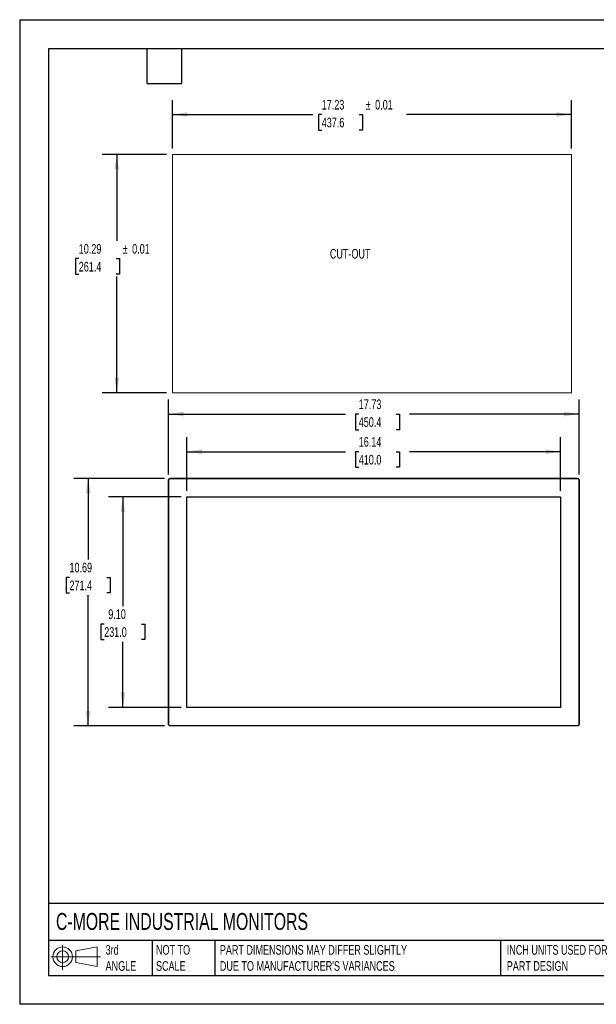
# Model space of a CAD drawing. Header units: inches. Extents: x 0 to 55, y 0 to 42.5.
# Tile 1 of 5: x 0 to 24.9, y 0 to 42.5. Entities that reach past the tile are written whole.
import ezdxf

# ---------------------------------------------------------------- set-up
doc = ezdxf.new("R2010")
doc.units = ezdxf.units.IN
doc.header["$LTSCALE"] = 5
doc.header["$MEASUREMENT"] = 0
doc.layers.add('DIMENSIONS', color=140, linetype='Continuous', lineweight=25)
doc.layers.add('TEXT', color=140, linetype='Continuous', lineweight=25)
doc.styles.add('SLDTEXTSTYLE0', font='TXT', dxfattribs={"width": 0.7})
doc.dimstyles.new('SLDDIMSTYLE0', dxfattribs={"dimtxt": 0.424805, "dimasz": 0.65, "dimexe": 0, "dimexo": 0.0625, "dimgap": 0.106201, "dimtad": 0, "dimtih": 1, "dimtoh": 1, "dimrnd": 1e-09, "dimzin": 12, "dimdsep": 46, "dimtxsty": 'SLDTEXTSTYLE0', "dimsah": 1, "dimcen": 0.09, "dimadec": 0, "dimazin": 3, "dimtfac": 1, "dimtofl": 0, "dimtmove": 0, "dimatfit": 3, "dimfxl": 0, "dimfrac": 2, "dimtolj": 1, "dimtzin": 12, "dimarcsym": 0})
doc.dimstyles.new('SLDDIMSTYLE5', dxfattribs={"dimtxt": 0.424805, "dimasz": 0.65, "dimexe": 0, "dimexo": 0.0625, "dimgap": 0.106201, "dimtad": 0, "dimtih": 1, "dimtoh": 1, "dimrnd": 1e-09, "dimzin": 4, "dimdsep": 46, "dimtxsty": 'SLDTEXTSTYLE0', "dimsah": 1, "dimcen": 0.09, "dimadec": 0, "dimazin": 1, "dimtfac": 1, "dimtofl": 0, "dimtmove": 0, "dimatfit": 3, "dimfxl": 0, "dimfrac": 2, "dimtolj": 1, "dimtzin": 12, "dimarcsym": 0})

# ---------------------------------------------------------------- blocks, each defined once
blk = doc.blocks.new('Block11')
at = {"color": 7, "linetype": 'Continuous', "lineweight": 18}
for p, q in [((0.51, 1.045), (0.51, 0)), ((1.079, 0.82), (2.003, 0.991)), ((2.003, 0.991), (2.003, 0.144)), ((0, 0.567), (2.141, 0.567)), ((1.079, 0.314), (1.079, 0.82)), ((1.079, 0.314), (2.003, 0.144))]:
    blk.add_line(p, q, dxfattribs=at)
for radius in [0.423, 0.253]:
    blk.add_circle((0.51, 0.567), radius, dxfattribs=at)
blk = doc.blocks.new('Block12')
at = {"color": 7, "linetype": 'Continuous'}
blk.add_blockref('Block11', (0, 0), dxfattribs=at)
blk = doc.blocks.new('_D')
at = {"layer": 'DIMENSIONS'}
for p, q in [((6.345, 36.685), (3.567, 36.685)), ((4.192, 36.685), (4.192, 32.956)), ((2.551, 32.186), (2.408, 32.186)), ((2.408, 32.186), (2.408, 31.511)), ((4.167, 32.186), (4.309, 32.186)), ((4.309, 32.186), (4.309, 31.511)), ((2.408, 31.511), (2.551, 31.511)), ((4.309, 31.511), (4.167, 31.511)), ((4.192, 26.395), (4.192, 31.416)), ((6.345, 26.395), (3.567, 26.395))]:
    blk.add_line(p, q, dxfattribs=at)
for points in [[(4.192, 36.685), (4.092, 36.035), (4.292, 36.035)], [(4.192, 26.395), (4.292, 27.045), (4.092, 27.045)]]:
    blk.add_solid(points, dxfattribs=at)
at = {"layer": 'DIMENSIONS', "char_height": 0.4167, "attachment_point": 1, "style": 'SLDTEXTSTYLE0'}
for s, insert in [('10.29', (2.551, 32.818)), ('%%p', (4.452, 32.818)), ('0.01', (4.857, 32.818)), ('261.4', (2.551, 32.048))]:
    blk.add_mtext(s, dxfattribs=dict(at, insert=insert))
blk = doc.blocks.new('_D_1')
at = {"layer": 'DIMENSIONS'}
for p, q in [((6.595, 36.935), (6.595, 39.032)), ((23.825, 36.935), (23.825, 39.032)), ((6.595, 38.407), (12.664, 38.407)), ((13.044, 38.407), (12.902, 38.407)), ((12.902, 38.407), (12.902, 37.732)), ((14.66, 38.407), (14.803, 38.407)), ((14.803, 38.407), (14.803, 37.732)), ((23.825, 38.407), (16.708, 38.407)), ((12.902, 37.732), (13.044, 37.732)), ((14.803, 37.732), (14.66, 37.732))]:
    blk.add_line(p, q, dxfattribs=at)
for points in [[(6.595, 38.407), (7.245, 38.307), (7.245, 38.507)], [(23.825, 38.407), (23.175, 38.507), (23.175, 38.307)]]:
    blk.add_solid(points, dxfattribs=at)
at = {"layer": 'DIMENSIONS', "char_height": 0.4167, "attachment_point": 1, "style": 'SLDTEXTSTYLE0'}
for s, insert in [('17.23', (13.044, 39.039)), ('%%p', (14.945, 39.039)), ('0.01', (15.351, 39.039)), ('437.6', (13.044, 38.269))]:
    blk.add_mtext(s, dxfattribs=dict(at, insert=insert))
blk = doc.blocks.new('_D_16')
at = {"layer": 'DIMENSIONS'}
for p, q in [((6.971, 21.908), (3.832, 21.908)), ((4.457, 21.908), (4.457, 17.187)), ((3.649, 16.416), (3.506, 16.416)), ((3.506, 16.416), (3.506, 15.741)), ((5.265, 16.416), (5.407, 16.416)), ((5.407, 16.416), (5.407, 15.741)), ((3.506, 15.741), (3.649, 15.741)), ((5.407, 15.741), (5.265, 15.741)), ((4.457, 12.812), (4.457, 15.646)), ((6.971, 12.812), (3.832, 12.812))]:
    blk.add_line(p, q, dxfattribs=at)
for points in [[(4.457, 21.908), (4.357, 21.258), (4.557, 21.258)], [(4.457, 12.812), (4.557, 13.462), (4.357, 13.462)]]:
    blk.add_solid(points, dxfattribs=at)
at = {"layer": 'DIMENSIONS', "char_height": 0.4167, "attachment_point": 1, "style": 'SLDTEXTSTYLE0'}
for s, insert in [('9.10', (3.826, 17.049)), ('231.0', (3.649, 16.278))]:
    blk.add_mtext(s, dxfattribs=dict(at, insert=insert))
blk = doc.blocks.new('_D_17')
at = {"layer": 'DIMENSIONS'}
for p, q in [((6.254, 22.703), (2.333, 22.703)), ((2.958, 22.703), (2.958, 19.2)), ((2.15, 18.43), (2.007, 18.43)), ((2.007, 18.43), (2.007, 17.755)), ((3.765, 18.43), (3.908, 18.43)), ((3.908, 18.43), (3.908, 17.755)), ((2.007, 17.755), (2.15, 17.755)), ((2.958, 12.016), (2.958, 17.66)), ((3.908, 17.755), (3.765, 17.755)), ((6.254, 12.016), (2.333, 12.016))]:
    blk.add_line(p, q, dxfattribs=at)
for points in [[(2.958, 22.703), (2.858, 22.053), (3.058, 22.053)], [(2.958, 12.016), (3.058, 12.666), (2.858, 12.666)]]:
    blk.add_solid(points, dxfattribs=at)
at = {"layer": 'DIMENSIONS', "char_height": 0.4167, "attachment_point": 1, "style": 'SLDTEXTSTYLE0'}
for s, insert in [('10.69', (2.15, 19.062)), ('271.4', (2.15, 18.292))]:
    blk.add_mtext(s, dxfattribs=dict(at, insert=insert))
blk = doc.blocks.new('_D_18')
at = {"layer": 'DIMENSIONS'}
for p, q in [((7.221, 22.158), (7.221, 24.479)), ((23.361, 22.158), (23.361, 24.479)), ((7.221, 23.854), (14.066, 23.854)), ((14.642, 23.854), (14.499, 23.854)), ((14.499, 23.854), (14.499, 23.179)), ((16.257, 23.854), (16.4, 23.854)), ((16.4, 23.854), (16.4, 23.179)), ((23.361, 23.854), (16.833, 23.854)), ((14.499, 23.179), (14.642, 23.179)), ((16.4, 23.179), (16.257, 23.179))]:
    blk.add_line(p, q, dxfattribs=at)
for points in [[(7.221, 23.854), (7.871, 23.754), (7.871, 23.954)], [(23.361, 23.854), (22.711, 23.954), (22.711, 23.754)]]:
    blk.add_solid(points, dxfattribs=at)
at = {"layer": 'DIMENSIONS', "char_height": 0.4167, "attachment_point": 1, "style": 'SLDTEXTSTYLE0'}
for s, insert in [('16.14', (14.642, 24.486)), ('410.0', (14.642, 23.716))]:
    blk.add_mtext(s, dxfattribs=dict(at, insert=insert))
blk = doc.blocks.new('_D_19')
at = {"layer": 'DIMENSIONS'}
for p, q in [((6.426, 22.874), (6.426, 26.103)), ((24.156, 22.874), (24.156, 26.103)), ((6.426, 25.478), (14.066, 25.478)), ((14.642, 25.478), (14.499, 25.478)), ((14.499, 25.478), (14.499, 24.803)), ((16.257, 25.478), (16.4, 25.478)), ((16.4, 25.478), (16.4, 24.803)), ((24.156, 25.478), (16.833, 25.478)), ((14.499, 24.803), (14.642, 24.803)), ((16.4, 24.803), (16.257, 24.803))]:
    blk.add_line(p, q, dxfattribs=at)
for points in [[(6.426, 25.478), (7.076, 25.378), (7.076, 25.578)], [(24.156, 25.478), (23.506, 25.578), (23.506, 25.378)]]:
    blk.add_solid(points, dxfattribs=at)
at = {"layer": 'DIMENSIONS', "char_height": 0.4167, "attachment_point": 1, "style": 'SLDTEXTSTYLE0'}
for s, insert in [('17.73', (14.642, 26.11)), ('450.4', (14.642, 25.34))]:
    blk.add_mtext(s, dxfattribs=dict(at, insert=insert))

msp = doc.modelspace()

# ---------------------------------------------------------------- linework, layer by layer
at = {"color": 7, "linetype": 'Continuous'}
for p, q in [((0, 42.501), (0, 0.001)), ((0, 42.501), (55, 42.501)), ((55, 0.001), (0, 0.001))]:
    msp.add_line(p, q, dxfattribs=at)
at = {"color": 179, "linetype": 'Continuous', "lineweight": 18}
for p, q in [((6.595, 36.685), (23.825, 36.685)), ((6.595, 36.685), (6.595, 26.395)), ((23.825, 36.685), (23.825, 26.395)), ((6.595, 26.395), (23.825, 26.395))]:
    msp.add_line(p, q, dxfattribs=at)
for p, q in [((6.432, 22.624), (6.426, 22.624)), ((6.426, 22.624), (6.426, 12.095)), ((6.432, 12.095), (6.432, 22.624)), ((6.504, 22.697), (6.504, 22.703)), ((24.078, 22.703), (6.504, 22.703)), ((6.504, 22.697), (24.078, 22.697)), ((24.078, 22.697), (24.078, 22.703)), ((24.156, 22.624), (24.15, 22.624)), ((24.15, 22.624), (24.15, 12.095)), ((24.156, 22.624), (24.156, 12.095)), ((7.221, 12.812), (7.221, 21.908)), ((7.221, 21.908), (23.361, 21.908)), ((23.361, 21.908), (23.361, 12.812)), ((23.361, 12.812), (7.221, 12.812)), ((6.432, 12.095), (6.426, 12.095)), ((24.078, 12.022), (6.504, 12.022)), ((6.504, 12.022), (6.504, 12.016)), ((24.078, 12.016), (6.504, 12.016)), ((24.078, 12.022), (24.078, 12.016)), ((24.15, 12.095), (24.156, 12.095))]:
    msp.add_line(p, q)
for points in [[(6.426, 22.624), (6.426, 22.634), (6.428, 22.645), (6.436, 22.664), (6.441, 22.673), (6.456, 22.687), (6.465, 22.693), (6.484, 22.701), (6.494, 22.703), (6.504, 22.703)], [(6.432, 22.624), (6.432, 22.634), (6.433, 22.643), (6.441, 22.661), (6.446, 22.669), (6.46, 22.682), (6.468, 22.688), (6.485, 22.695), (6.495, 22.697), (6.504, 22.697)], [(24.078, 22.703), (24.088, 22.703), (24.098, 22.701), (24.117, 22.693), (24.126, 22.687), (24.141, 22.673), (24.146, 22.664), (24.154, 22.645), (24.156, 22.634), (24.156, 22.624)], [(24.078, 22.697), (24.087, 22.697), (24.097, 22.695), (24.114, 22.688), (24.122, 22.682), (24.136, 22.669), (24.141, 22.661), (24.149, 22.643), (24.15, 22.634), (24.15, 22.624)], [(6.504, 12.016), (6.494, 12.016), (6.484, 12.018), (6.465, 12.026), (6.456, 12.032), (6.441, 12.047), (6.436, 12.055), (6.428, 12.074), (6.426, 12.085), (6.426, 12.095)], [(6.504, 12.022), (6.495, 12.022), (6.485, 12.024), (6.468, 12.031), (6.46, 12.037), (6.446, 12.05), (6.441, 12.058), (6.433, 12.076), (6.432, 12.086), (6.432, 12.095)], [(24.15, 12.095), (24.15, 12.086), (24.149, 12.076), (24.141, 12.058), (24.136, 12.05), (24.122, 12.037), (24.114, 12.031), (24.097, 12.024), (24.087, 12.022), (24.078, 12.022)], [(24.156, 12.095), (24.156, 12.085), (24.154, 12.074), (24.146, 12.055), (24.141, 12.047), (24.126, 12.032), (24.117, 12.026), (24.098, 12.018), (24.088, 12.016), (24.078, 12.016)]]:
    msp.add_open_spline(points, degree=3, knots=[0, 0, 0, 0, 0.25, 0.25, 0.5, 0.5, 0.75, 0.75, 1, 1, 1, 1])
at = {"layer": 'TEXT'}
for p, q in [((1.25, 41.25), (53.75, 41.25)), ((1.25, 41.25), (1.25, 1.25)), ((5.5, 39.75), (5.5, 41.25)), ((7, 39.75), (7, 41.25)), ((5.5, 39.75), (7, 39.75)), ((53.75, 4.356), (1.25, 4.356)), ((53.75, 2.75), (1.25, 2.75)), ((5.717, 2.75), (5.717, 1.25)), ((8.433, 2.75), (8.433, 1.25)), ((20.765, 2.75), (20.765, 1.25)), ((1.25, 1.25), (53.75, 1.25))]:
    msp.add_line(p, q, dxfattribs=at)

# ---------------------------------------------------------------- block references
msp.add_blockref('Block12', (1.346, 1.487), dxfattribs=at)

# ---------------------------------------------------------------- texts
at = {"layer": 'DIMENSIONS', "insert": (14.272, 32.607), "char_height": 0.4167, "attachment_point": 2, "style": 'SLDTEXTSTYLE0'}
msp.add_mtext('CUT-OUT', dxfattribs=at)
at = {"layer": 'TEXT', "attachment_point": 1, "style": 'SLDTEXTSTYLE0'}
for s, insert, char_height in [('C-MORE INDUSTRIAL MONITORS', (1.568, 3.942), 0.72917), ('3rd^JANGLE', (3.711, 2.558), 0.4167), ('NOT TO^JSCALE', (5.887, 2.558), 0.41667), ("PART DIMENSIONS MAY DIFFER SLIGHTLY ^JDUE TO MANUFACTURER'S VARIANCES", (8.644, 2.558), 0.41667), ('INCH UNITS USED FOR ^JPART DESIGN', (21.034, 2.558), 0.41667)]:
    msp.add_mtext(s, dxfattribs=dict(at, insert=insert, char_height=char_height))

# ---------------------------------------------------------------- dimensions: what is measured, and where the dimension line sits
at = {"layer": 'DIMENSIONS'}
dim = msp.add_linear_dim(base=(23.825, 38.407), p1=(6.595, 36.685), p2=(23.825, 36.685), text='<>%%p0.01', dimstyle='SLDDIMSTYLE0', dxfattribs=at)
dim.commit()
dim.dimension.update_dxf_attribs({"geometry": '_D_1', "text_midpoint": (14.686, 38.407), "dimtype": 160})
dim = msp.add_linear_dim(base=(4.192, 26.395), p1=(6.595, 36.685), p2=(6.595, 26.395), angle=90, text='<>%%p0.01', dimstyle='SLDDIMSTYLE0', dxfattribs=at)
dim.commit()
dim.dimension.update_dxf_attribs({"geometry": '_D', "text_midpoint": (4.192, 32.186), "dimtype": 160})
for base, p1, p2, picture, middle in [((24.156, 25.478), (6.426, 22.624), (24.156, 22.624), '_D_19', (15.45, 25.478)), ((23.361, 23.854), (7.221, 21.908), (23.361, 21.908), '_D_18', (15.45, 23.854))]:
    dim = msp.add_linear_dim(base=base, p1=p1, p2=p2, dimstyle='SLDDIMSTYLE0', dxfattribs=at)
    dim.commit()
    dim.dimension.update_dxf_attribs({"geometry": picture, "text_midpoint": middle, "dimtype": 160})
for base, p1, p2, dimstyle, picture, middle in [((2.958, 12.016), (6.504, 22.703), (6.504, 12.016), 'SLDDIMSTYLE0', '_D_17', (2.958, 18.43)), ((4.457, 12.812), (7.221, 21.908), (7.221, 12.812), 'SLDDIMSTYLE5', '_D_16', (4.457, 16.416))]:
    dim = msp.add_linear_dim(base=base, p1=p1, p2=p2, angle=90, dimstyle=dimstyle, dxfattribs=at)
    dim.commit()
    dim.dimension.update_dxf_attribs({"geometry": picture, "text_midpoint": middle, "dimtype": 160})

doc.saveas('drawing.dxf')
